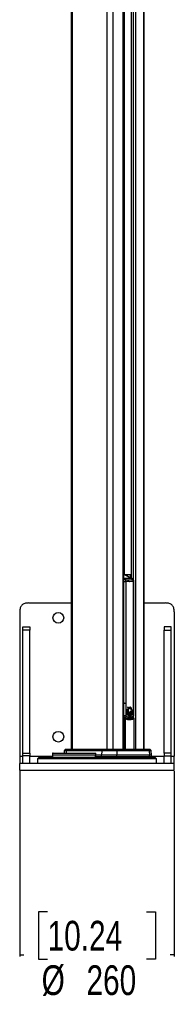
# Model space of a CAD drawing. Header units: millimetres. Extents: x 58489 to 443956, y 19852 to 392375.
# Tile 39 of 66: x 288021 to 301021, y 19852 to 102679. Entities that reach past the tile are written whole.
import ezdxf

# ---------------------------------------------------------------- set-up
doc = ezdxf.new("R2010")
doc.units = ezdxf.units.MM
doc.header["$LTSCALE"] = 50
doc.layers.add('COMPONENT_GEOMETRY', color=7, linetype='Continuous')
doc.styles.add('SLDTEXTSTYLE0', font='TXT', dxfattribs={"width": 0.75})
doc.dimstyles.new('SLDDIMSTYLE1', dxfattribs={"dimtxt": 2500, "dimasz": 165.1, "dimexe": 0, "dimexo": 0.0625, "dimgap": 625, "dimtad": 0, "dimtih": 1, "dimtoh": 1, "dimdec": 1, "dimrnd": 1e-09, "dimzin": 12, "dimdsep": 46, "dimtxsty": 'SLDTEXTSTYLE0', "dimsah": 1, "dimcen": 0.09, "dimadec": 0, "dimazin": 3, "dimtfac": 1, "dimtdec": 1, "dimtofl": 0, "dimtmove": 0, "dimatfit": 3, "dimfxl": 1, "dimfrac": 2, "dimtolj": 1, "dimtzin": 12, "dimarcsym": 0})

# ---------------------------------------------------------------- blocks, each defined once
blk = doc.blocks.new('_D_6')
at = {"layer": 'COMPONENT_GEOMETRY', "color": 7}
for p, q in [((288021, 39451), (288021, 23861)), ((301021, 39451), (301021, 23861)), ((290365, 27620), (289603, 27620)), ((289603, 27620), (289603, 23651)), ((298677, 27620), (299439, 27620)), ((299439, 27620), (299439, 23651)), ((288021, 24019), (288364, 24019)), ((289603, 23651), (290365, 23651)), ((299439, 23651), (298677, 23651)), ((301021, 24019), (300678, 24019))]:
    blk.add_line(p, q, dxfattribs=at)
for points in [[(288021, 24019), (288186, 23994), (288186, 24045)], [(301021, 24019), (300856, 24045), (300856, 23994)]]:
    blk.add_solid(points, dxfattribs=at)
at = {"layer": 'COMPONENT_GEOMETRY', "color": 7, "char_height": 2500, "attachment_point": 1, "style": 'SLDTEXTSTYLE0'}
for s, insert in [('10.24', (290365, 26874)), ('%%c', (289865, 23133)), ('260', (293635, 23133))]:
    blk.add_mtext(s, dxfattribs=dict(at, insert=insert))

msp = doc.modelspace()

# ---------------------------------------------------------------- linework, layer by layer
at = {"color": 7, "linetype": 'Continuous', "lineweight": 25}
for p, q in [((292355.38, 184989.24), (292355.38, 41289.23)), ((296765.62, 41289.23), (296765.62, 131376.57)), ((297394.3, 130990.86), (297394.3, 55709.94)), ((298500.62, 41289.23), (298500.62, 131093.49)), ((296765.62, 56014.24), (296798.74, 56014.24)), ((297428.26, 55684.95), (296791.87, 55684.95)), ((296798.74, 56014.24), (296798.74, 56014.24)), ((297394.3, 55991.6), (296801.01, 56014.16)), ((296861.27, 55983.88), (296823.64, 55999.89)), ((297428.26, 55684.95), (296834.32, 55990.18)), ((296887.52, 55970.39), (296861.27, 55983.88)), ((296909.16, 55976.74), (296875.16, 55976.74)), ((297455.21, 55678.64), (296974.37, 55925.76)), ((297369.04, 55960.13), (297334.15, 55960.13)), ((296769.33, 55416.25), (296941.98, 55416.25)), ((296769.33, 45189.46), (296769.33, 55416.25)), ((296941.98, 55416.25), (296941.98, 45189.46)), ((297586.43, 45189.46), (297586.43, 55416.25)), ((297619.11, 45189.46), (297619.11, 55416.25)), ((288770.91, 53614.23), (292355.38, 53614.23)), ((298500.62, 53614.23), (300270.91, 53614.23)), ((288020.91, 52864.23), (288020.91, 40714.23)), ((301020.91, 52864.23), (301020.91, 40714.23)), ((288270.91, 51614.24), (288870.91, 51614.24)), ((300770.91, 51614.24), (300170.91, 51614.24)), ((288870.91, 51328.55), (288270.91, 51328.55)), ((288270.91, 40965.96), (288270.91, 51328.55)), ((288870.91, 40965.96), (288870.91, 51328.55)), ((300170.91, 51328.55), (300770.91, 51328.55)), ((300170.91, 40965.96), (300170.91, 51328.55)), ((300770.91, 40965.96), (300770.91, 51328.55)), ((296769.33, 45189.46), (296941.98, 45189.46)), ((297180.45, 44767.69), (297176.92, 44767.69)), ((297183.99, 44767.69), (297180.45, 44767.69)), ((297187.03, 44767.69), (297257.28, 44796.64)), ((297206.89, 44820.41), (297210.43, 44820.41)), ((297234.37, 44795.93), (297237.91, 44795.93)), ((297246, 44750.06), (297249.5, 44750.06)), ((297256.18, 44750.24), (297251.32, 44750.24)), ((297253.76, 44796.64), (297257.28, 44796.64)), ((297283.26, 44839.77), (297279.73, 44839.77)), ((297303.08, 44841.9), (297283.26, 44839.77)), ((297286.8, 44839.77), (297283.26, 44839.77)), ((297306.61, 44841.9), (297286.8, 44839.77)), ((297360.54, 44782.04), (297357.57, 44782.04)), ((297366, 44760.7), (297368.86, 44760.7)), ((296847.22, 43931.69), (296765.62, 43937.83)), ((296874.03, 43970.48), (296862.37, 43957.98)), ((297026.91, 44416.66), (297027.22, 44477.16)), ((297148.86, 44469.87), (297026.91, 44416.66)), ((297027.47, 44416.66), (297026.91, 44416.66)), ((297027.22, 44477.16), (297137.54, 44493.72)), ((297027.77, 44477.16), (297027.22, 44477.16)), ((297029.03, 44497.01), (297039.24, 44554.59)), ((297137.54, 44493.72), (297029.03, 44497.01)), ((297029.51, 44497.01), (297029.03, 44497.01)), ((297029.03, 44391.9), (297148.86, 44469.87)), ((297041.58, 44325.17), (297029.03, 44391.9)), ((297029.51, 44391.9), (297029.03, 44391.9)), ((297030.81, 44477.15), (297031.24, 44477.15)), ((297031.24, 44477.15), (297034.77, 44477.15)), ((297039.24, 44554.59), (297126.71, 44527.57)), ((297039.4, 44554.59), (297039.24, 44554.59)), ((297162.15, 44450.92), (297041.58, 44325.17)), ((297041.67, 44325.17), (297041.58, 44325.17)), ((297126.71, 44527.57), (297044.21, 44573.1)), ((297044.21, 44573.1), (297044.21, 44573.1)), ((297048.65, 44301.54), (297162.15, 44450.92)), ((297077.68, 44234.74), (297048.65, 44301.54)), ((297090.04, 44492.2), (297093.58, 44492.2)), ((297139.48, 44155.1), (297091.66, 44211.61)), ((297093.58, 44492.2), (297097.12, 44492.2)), ((297097.12, 44492.2), (297100.65, 44492.2)), ((297124.63, 44527.57), (297126.71, 44527.57)), ((297135.25, 44493.72), (297137.54, 44493.72)), ((297146.37, 44469.87), (297148.86, 44469.87)), ((297159.45, 44450.92), (297162.15, 44450.92)), ((297222.78, 44106.29), (297159.62, 44138.56)), ((297171.95, 44433.69), (297174.83, 44433.69)), ((297190.5, 44419.18), (297193.61, 44419.18)), ((297215.87, 44106.29), (297212.34, 44106.29)), ((297214.41, 44404.02), (297217.75, 44404.02)), ((297219.41, 44106.29), (297215.87, 44106.29)), ((297246, 44415.72), (297249.54, 44415.72)), ((297246, 44404.02), (297249.5, 44404.02)), ((297322.48, 44105.05), (297249.5, 44100.26)), ((297286.8, 44411.27), (297290.31, 44411.27)), ((297319.13, 44105.05), (297322.48, 44105.05)), ((297321.92, 44447.45), (297334.15, 44442.25)), ((297328.99, 44447.45), (297332.26, 44447.45)), ((297418.82, 44166.19), (297347.64, 44114.21)), ((297393.61, 44724.86), (297396.03, 44724.86)), ((297409.78, 44166.19), (297413.32, 44166.19)), ((297416.85, 44166.19), (297418.82, 44166.19)), ((297490.01, 44288.9), (297440.19, 44191.96)), ((297482.89, 44288.9), (297486.43, 44288.9)), ((297489.96, 44288.9), (297490.01, 44288.9)), ((297498.55, 44329.1), (297495.01, 44329.1)), ((297507.13, 44487.23), (297496.45, 44514.54)), ((297515.22, 44450.92), (297501.74, 44329.1)), ((297502.08, 44329.1), (297501.74, 44329.1)), ((297510.66, 44487.23), (297507.13, 44487.23)), ((297508.96, 44450.92), (297512.5, 44450.92)), ((297514.2, 44487.23), (297513.45, 44487.23)), ((296876.87, 43881.83), (296810.69, 43881.83)), ((297147.53, 43889.24), (297183.17, 43889.24)), ((297658.15, 41289.23), (297658.15, 43881.83)), ((288270.91, 40965.96), (288870.91, 40965.96)), ((288270.91, 40751.65), (288270.91, 40965.96)), ((288870.91, 40751.65), (288270.91, 40751.65)), ((288270.91, 40114.24), (288270.91, 40751.65)), ((288870.91, 40114.24), (288870.91, 40751.65)), ((289620.91, 40614.23), (289520.91, 40514.24)), ((289620.91, 40614.23), (297985.73, 40614.23)), ((290775.34, 40940.98), (290770.91, 40814.24)), ((290770.91, 40814.24), (290777.05, 40638.36)), ((294410.1, 40814.24), (290770.91, 40814.24)), ((290825.3, 40989.24), (294366.83, 40989.24)), ((291289.6, 41003.3), (291289.6, 40989.24)), ((291291.77, 41001.74), (291291.77, 40989.24)), ((291414.47, 41001.74), (291414.47, 40989.24)), ((291513.71, 40989.24), (291513.71, 41003.3)), ((291669.36, 40989.24), (291669.36, 41003.3)), ((291727.83, 41001.74), (291727.83, 40989.24)), ((291767.66, 41165.94), (291761.49, 40989.24)), ((291857.32, 41274.59), (291782.28, 41199.55)), ((291892.68, 41289.23), (292042.5, 41289.23)), ((291939.2, 41165.94), (291934.1, 40989.24)), ((294921.51, 41165.94), (291939.2, 41165.94)), ((292013.29, 41274.59), (291951.28, 41199.55)), ((291951.28, 41199.55), (294931.98, 41199.55)), ((294985.7, 41274.59), (292013.29, 41274.59)), ((292042.5, 41289.23), (295011.02, 41289.23)), ((294912.72, 40664.24), (294405.12, 40664.24)), ((294410.1, 40814.24), (294412.09, 40940.98)), ((294912.72, 40814.24), (294410.1, 40814.24)), ((294921.51, 41165.94), (294912.72, 40814.24)), ((296195.18, 40814.24), (294912.72, 40814.24)), ((294912.72, 40664.24), (294912.72, 40814.24)), ((296195.18, 40664.24), (294912.72, 40664.24)), ((296188.23, 41165.94), (294921.51, 41165.94)), ((294931.98, 41199.55), (294985.7, 41274.59)), ((294931.98, 41199.55), (296179.95, 41199.55)), ((296137.43, 41274.59), (294985.7, 41274.59)), ((295011.02, 41289.23), (296117.4, 41289.23)), ((295220.3, 40638.36), (295390.93, 40664.24)), ((295589.11, 40639.24), (295589.11, 40664.24)), ((295654.92, 40639.24), (295654.92, 40664.24)), ((296117.4, 41289.23), (298811.52, 41289.23)), ((296179.95, 41199.55), (296137.43, 41274.59)), ((298840.65, 41274.59), (296137.43, 41274.59)), ((296179.95, 41199.55), (298902.49, 41199.55)), ((296188.23, 41165.94), (296195.18, 40814.24)), ((298914.54, 41165.94), (296188.23, 41165.94)), ((296195.18, 40664.24), (296195.18, 40814.24)), ((298924.66, 40814.24), (296195.18, 40814.24)), ((298924.66, 40664.24), (296195.18, 40664.24)), ((297655.83, 40614.23), (297655.83, 40664.24)), ((297985.73, 40614.23), (299420.91, 40614.23)), ((297998.82, 40660.98), (298002.74, 40658.25)), ((298054.61, 40620.5), (298053.53, 40621.51)), ((298068.17, 40614.62), (298171.31, 40614.62)), ((298264.77, 40638.36), (298265.67, 40664.24)), ((298811.52, 41289.23), (298963.32, 41289.23)), ((298902.49, 41199.55), (298840.65, 41274.59)), ((298914.54, 41165.94), (298924.66, 40814.24)), ((298924.66, 40664.24), (298924.66, 40814.24)), ((299100.62, 40814.24), (298924.66, 40814.24)), ((299100.62, 40664.24), (298924.66, 40664.24)), ((299073.73, 41199.55), (298998.68, 41274.59)), ((299100.62, 40814.24), (299088.34, 41165.94)), ((299100.62, 40664.24), (299100.62, 40814.24)), ((299520.91, 40514.24), (299420.91, 40614.23)), ((300770.91, 40965.96), (300170.91, 40965.96)), ((300170.91, 40751.65), (300770.91, 40751.65)), ((300170.91, 40114.24), (300170.91, 40751.65)), ((300770.91, 40114.24), (300770.91, 40751.65)), ((301020.91, 40114.24), (288020.91, 40114.24)), ((288020.91, 39514.24), (288020.91, 40114.24)), ((289520.91, 40514.24), (289520.91, 40114.24)), ((298056.44, 40514.24), (289520.91, 40514.24)), ((299520.91, 40514.24), (298056.44, 40514.24)), ((299520.91, 40114.24), (299520.91, 40514.24)), ((301020.91, 39514.24), (301020.91, 40114.24)), ((301020.91, 39514.24), (288020.91, 39514.24))]:
    msp.add_line(p, q, dxfattribs=at)
at = {"color": 8, "linetype": 'Continuous', "lineweight": 25}
for p, q in [((292424.85, 184989.24), (292424.85, 41289.23)), ((295342.28, 184989.24), (295342.28, 41289.23)), ((295855.26, 184989.24), (295855.26, 41289.23)), ((296731.03, 41289.23), (296731.03, 131455.14)), ((296812.94, 131223.96), (296812.94, 56013.71)), ((297404.95, 130990.86), (297404.95, 55704.47)), ((297599.49, 55516.99), (297599.49, 130990.86)), ((297753.83, 130990.86), (297753.83, 41289.23)), ((298430.24, 131071.4), (298430.24, 41289.23)), ((296804.01, 56003.09), (296765.62, 56009.14)), ((296834.32, 55990.18), (296765.62, 55990.18)), ((296765.62, 55698.44), (296791.87, 55684.95)), ((296799.47, 56005.05), (297351.83, 55985.12)), ((297394.3, 55991.59), (296800.52, 56014.17)), ((296801.01, 56014.16), (296800.52, 56014.17)), ((297334.15, 55960.13), (296939.35, 55974.38)), ((297334.15, 55740.86), (297334.15, 55960.13)), ((297351.83, 55985.12), (297394.3, 55985.12)), ((297369.04, 55960.13), (297369.04, 55722.93)), ((297394.3, 55960.13), (297369.04, 55960.13)), ((296769.33, 55416.25), (296765.62, 55442.23)), ((297586.43, 55416.25), (297619.11, 55416.25)), ((296765.62, 45245.21), (296769.33, 45189.46)), ((297619.11, 45189.46), (297586.43, 45189.46)), ((297544.81, 43903.58), (297595.81, 43928.16)), ((297599.49, 43932.77), (297599.49, 44094.84)), ((296810.69, 41289.23), (296810.69, 43881.83)), ((296876.87, 43881.83), (296876.87, 41289.23)), ((297645.37, 41289.23), (297645.37, 43881.83)), ((297645.37, 43881.83), (297658.15, 43881.83)), ((288020.91, 40714.23), (288270.91, 40714.23)), ((288870.91, 40714.23), (290774.4, 40714.23)), ((294412.09, 40940.98), (290775.34, 40940.98)), ((290777.05, 40638.36), (295220.3, 40638.36)), ((291939.2, 41165.94), (291767.66, 41165.94)), ((291782.28, 41199.55), (291951.28, 41199.55)), ((292013.29, 41274.59), (291857.32, 41274.59)), ((295381.7, 40639.24), (295589.11, 40639.24)), ((295589.11, 40639.24), (295654.92, 40639.24)), ((296088.92, 40614.23), (296088.92, 40664.24)), ((296230.34, 40664.24), (296230.34, 40614.23)), ((296404.26, 40614.23), (296404.26, 40664.24)), ((296470.22, 40664.24), (296470.22, 40614.23)), ((296815.43, 40614.23), (296815.43, 40664.24)), ((296879.43, 40664.24), (296879.43, 40614.23)), ((297643.04, 40614.23), (297643.04, 40664.24)), ((297655.83, 40639.24), (298030.36, 40639.24)), ((298198.86, 40638.36), (298264.77, 40638.36)), ((298998.68, 41274.59), (298840.65, 41274.59)), ((298902.49, 41199.55), (299073.73, 41199.55)), ((299088.34, 41165.94), (298914.54, 41165.94)), ((299100.62, 40714.23), (300170.91, 40714.23)), ((300770.91, 40714.23), (301020.91, 40714.23))]:
    msp.add_line(p, q, dxfattribs=at)
at = {"color": 8, "linetype": 'Continuous', "lineweight": 25, "flags": 128}
for points in [[(296765.62, 55680.15), (296774.04, 55682.69), (296791.87, 55684.95)], [(297428.26, 55684.95), (297444.92, 55682.69), (297455.27, 55678.61)], [(296765.62, 44153.9), (296774.08, 44153.87), (296795.06, 44153.94), (296819.85, 44154.2), (296847.15, 44154.61), (296875.55, 44155.18), (296903.58, 44155.87), (296929.79, 44156.63), (296952.82, 44157.44)], [(296847.22, 43931.69), (296842.12, 43931.47), (296834.22, 43928.72), (296826.88, 43923.19), (296820.51, 43915.21), (296815.52, 43905.25), (296812.17, 43893.9), (296810.69, 43881.83)], [(296842.32, 43962.27), (296850.33, 43959.33), (296862.37, 43957.98)], [(296876.87, 43881.83), (296878.96, 43890.84), (296879.69, 43899.5), (296879.04, 43907.49), (296877.03, 43914.5), (296873.75, 43920.27), (296869.31, 43924.56), (296867.42, 43925.74)], [(296929.38, 43893.12), (296966.02, 43904.21), (296980.67, 43909.23)], [(297612.43, 43931.65), (297604.8, 43931.28), (297595.81, 43928.16)]]:
    msp.add_lwpolyline(points, dxfattribs=at)
at = {"color": 7, "linetype": 'Continuous', "lineweight": 25, "flags": 128}
for points in [[(288270.91, 51328.55), (288270.91, 51389.9), (288270.91, 51445.78), (288270.91, 51495.08), (288270.91, 51536.82), (288270.91, 51570.18), (288270.91, 51594.49), (288270.91, 51609.28), (288270.91, 51614.24)], [(288870.91, 51614.24), (288870.91, 51609.28), (288870.91, 51594.49), (288870.91, 51570.18), (288870.91, 51536.82), (288870.91, 51495.08), (288870.91, 51445.78), (288870.91, 51389.9), (288870.91, 51328.55)], [(300170.91, 51614.24), (300170.91, 51609.28), (300170.91, 51594.49), (300170.91, 51570.18), (300170.91, 51536.82), (300170.91, 51495.08), (300170.91, 51445.78), (300170.91, 51389.9), (300170.91, 51328.55)], [(300770.91, 51328.55), (300770.91, 51389.9), (300770.91, 51445.78), (300770.91, 51495.08), (300770.91, 51536.82), (300770.91, 51570.18), (300770.91, 51594.49), (300770.91, 51609.28), (300770.91, 51614.24)], [(297172.25, 44452.24), (297158.48, 44470.52), (297137.47, 44516.65), (297128.15, 44569.91), (297131.53, 44624.57), (297147.23, 44674.74), (297173.58, 44715.02), (297207.73, 44741.06), (297246, 44750.06)], [(297034.6, 44325.17), (297050.45, 44338.64), (297066.01, 44352.77), (297081.26, 44367.57), (297096.18, 44383.01), (297110.77, 44399.08), (297125.01, 44415.77), (297138.88, 44433.05), (297152.38, 44450.92)], [(297037.14, 44573.1), (297046.94, 44566.55), (297049.05, 44565.18)], [(297038.14, 44325.17), (297053.99, 44338.64), (297069.54, 44352.77), (297084.79, 44367.57), (297099.72, 44383.01), (297114.3, 44399.08), (297128.54, 44415.77), (297142.42, 44433.05), (297155.92, 44450.92)], [(297040.68, 44573.1), (297050.47, 44566.55), (297060.35, 44560.23), (297070.3, 44554.17), (297080.32, 44548.35), (297090.42, 44542.78), (297100.58, 44537.45), (297110.8, 44532.38), (297121.09, 44527.57)], [(297040.68, 44573.1), (297050.47, 44566.55), (297060.35, 44560.23), (297070.3, 44554.17), (297080.32, 44548.35), (297090.42, 44542.78), (297100.58, 44537.45), (297110.8, 44532.38), (297121.09, 44527.57)], [(297122.08, 44401.05), (297114.38, 44389.68), (297100.71, 44370.6), (297086.56, 44352.21), (297071.95, 44334.57), (297056.91, 44317.67), (297041.45, 44301.54)], [(297041.67, 44325.17), (297057.52, 44338.64), (297073.08, 44352.77), (297088.33, 44367.57), (297103.25, 44383.01), (297117.84, 44399.08), (297132.08, 44415.77), (297145.95, 44433.05), (297159.45, 44450.92)], [(297044.21, 44573.1), (297054.01, 44566.55), (297063.88, 44560.23), (297073.83, 44554.17), (297083.86, 44548.35), (297093.95, 44542.78), (297104.11, 44537.45), (297114.34, 44532.38), (297124.63, 44527.57)], [(297144.75, 44431.51), (297143.77, 44429.87), (297131.1, 44409.45), (297117.92, 44389.68), (297104.24, 44370.6), (297090.09, 44352.21), (297075.49, 44334.57), (297060.44, 44317.67), (297044.98, 44301.54)], [(297144.75, 44431.51), (297143.77, 44429.87), (297131.1, 44409.45), (297117.92, 44389.68), (297104.24, 44370.6), (297090.09, 44352.21), (297075.49, 44334.57), (297060.44, 44317.67), (297044.98, 44301.54)], [(297159.45, 44450.92), (297147.31, 44429.87), (297134.63, 44409.45), (297121.45, 44389.68), (297107.78, 44370.6), (297093.63, 44352.21), (297079.02, 44334.57), (297063.98, 44317.67), (297048.52, 44301.54)], [(297069.66, 44234.74), (297084.2, 44256.83), (297098.05, 44279.8), (297111.16, 44303.62), (297123.51, 44328.24), (297135.08, 44353.6), (297145.84, 44379.67), (297155.79, 44406.38), (297164.88, 44433.69)], [(297073.19, 44234.74), (297087.74, 44256.83), (297101.58, 44279.8), (297114.69, 44303.62), (297127.04, 44328.24), (297138.61, 44353.6), (297149.38, 44379.67), (297159.32, 44406.38), (297168.42, 44433.69)], [(297076.73, 44234.74), (297091.28, 44256.83), (297105.12, 44279.8), (297118.23, 44303.62), (297130.58, 44328.24), (297142.15, 44353.6), (297152.92, 44379.67), (297162.86, 44406.38), (297171.95, 44433.69)], [(297158.8, 44395.13), (297153.02, 44374.73), (297144.03, 44345.99), (297134.2, 44317.8), (297123.54, 44290.23), (297112.08, 44263.3), (297099.83, 44237.08), (297086.82, 44211.61)], [(297158.8, 44395.13), (297153.02, 44374.73), (297144.03, 44345.99), (297134.2, 44317.8), (297123.54, 44290.23), (297112.08, 44263.3), (297099.83, 44237.08), (297086.82, 44211.61)], [(297124.89, 44302.53), (297120.01, 44290.23), (297108.55, 44263.3), (297096.3, 44237.08), (297089.89, 44224.27)], [(297171.95, 44433.69), (297164.69, 44403.98), (297156.56, 44374.73), (297147.57, 44345.99), (297137.74, 44317.8), (297127.08, 44290.23), (297115.62, 44263.3), (297103.37, 44237.08), (297090.35, 44211.61)], [(297130.08, 44155.1), (297139.49, 44186.87), (297148.13, 44219.06), (297156, 44251.64), (297163.08, 44284.59), (297169.37, 44317.85), (297174.86, 44351.4), (297179.55, 44385.19), (297183.43, 44419.18)], [(297133.62, 44155.1), (297143.02, 44186.87), (297151.66, 44219.06), (297159.53, 44251.64), (297166.62, 44284.59), (297172.91, 44317.85), (297178.4, 44351.4), (297183.09, 44385.19), (297186.96, 44419.18)], [(297137.15, 44155.1), (297146.56, 44186.87), (297155.2, 44219.06), (297163.07, 44251.64), (297170.15, 44284.59), (297176.44, 44317.85), (297181.94, 44351.4), (297186.62, 44385.19), (297190.5, 44419.18)], [(297187.04, 44388.54), (297186.97, 44383.39), (297185.76, 44347.64), (297183.35, 44312.01), (297179.73, 44276.59), (297174.91, 44241.45), (297168.91, 44206.68), (297161.74, 44172.36), (297153.42, 44138.56)], [(297187.04, 44388.54), (297186.97, 44383.39), (297185.76, 44347.64), (297183.35, 44312.01), (297179.73, 44276.59), (297174.91, 44241.45), (297168.91, 44206.68), (297161.74, 44172.36), (297153.42, 44138.56)], [(297190.5, 44419.18), (297190.5, 44383.39), (297189.3, 44347.64), (297186.88, 44312.01), (297183.26, 44276.59), (297178.45, 44241.45), (297172.45, 44206.68), (297165.28, 44172.36), (297156.96, 44138.56)], [(297212.34, 44106.29), (297216.38, 44143.33), (297219.1, 44180.61), (297220.48, 44218.04), (297220.52, 44255.52), (297219.23, 44292.95), (297216.59, 44330.24), (297212.63, 44367.3), (297207.34, 44404.02)], [(297215.87, 44106.29), (297219.92, 44143.33), (297222.64, 44180.61), (297224.02, 44218.04), (297224.06, 44255.52), (297222.76, 44292.95), (297220.13, 44330.24), (297216.16, 44367.3), (297210.88, 44404.02)], [(297214.41, 44404.02), (297223.27, 44367.45), (297230.75, 44330.27), (297236.85, 44292.59), (297241.54, 44254.5), (297244.8, 44216.12), (297246.64, 44177.55), (297247.04, 44138.89), (297246, 44100.26)], [(297219.41, 44106.29), (297223.46, 44143.33), (297226.17, 44180.61), (297227.55, 44218.04), (297227.59, 44255.52), (297226.3, 44292.95), (297223.66, 44330.24), (297219.7, 44367.3), (297214.41, 44404.02)], [(297219.6, 44368.03), (297219.73, 44367.45), (297227.22, 44330.27), (297233.31, 44292.59), (297238, 44254.5), (297241.27, 44216.12), (297243.1, 44177.55), (297243.5, 44138.89), (297242.47, 44100.26)], [(297219.6, 44368.03), (297219.73, 44367.45), (297227.22, 44330.27), (297233.31, 44292.59), (297238, 44254.5), (297241.27, 44216.12), (297243.1, 44177.55), (297243.5, 44138.89), (297242.47, 44100.26)], [(297312.06, 44105.05), (297307.91, 44144.45), (297302.3, 44183.49), (297295.23, 44222.06), (297286.73, 44260.04), (297276.82, 44297.32), (297265.53, 44333.82), (297252.89, 44369.42), (297238.93, 44404.02)], [(297315.6, 44105.05), (297311.45, 44144.45), (297305.83, 44183.49), (297298.77, 44222.06), (297290.26, 44260.04), (297280.35, 44297.32), (297269.06, 44333.82), (297256.42, 44369.42), (297242.47, 44404.02)], [(297246, 44404.02), (297263.08, 44371.51), (297278.89, 44337.72), (297293.37, 44302.77), (297306.48, 44266.75), (297318.18, 44229.77), (297328.44, 44191.95), (297337.23, 44153.39), (297344.52, 44114.21)], [(297319.13, 44105.05), (297314.99, 44144.45), (297309.37, 44183.49), (297302.3, 44222.06), (297293.8, 44260.04), (297283.89, 44297.32), (297272.6, 44333.82), (297259.96, 44369.42), (297246, 44404.02)], [(297257.88, 44374.85), (297259.55, 44371.51), (297275.35, 44337.72), (297289.83, 44302.77), (297302.94, 44266.75), (297314.64, 44229.77), (297324.9, 44191.95), (297333.69, 44153.39), (297340.98, 44114.21)], [(297257.88, 44374.85), (297259.55, 44371.51), (297275.35, 44337.72), (297289.83, 44302.77), (297302.94, 44266.75), (297314.64, 44229.77), (297324.9, 44191.95), (297333.69, 44153.39), (297340.98, 44114.21)], [(297409.78, 44166.19), (297397.67, 44200.76), (297384.29, 44234.38), (297369.68, 44266.96), (297353.88, 44298.42), (297336.94, 44328.65), (297318.9, 44357.59), (297299.81, 44385.15), (297279.73, 44411.27)], [(297413.32, 44166.19), (297401.2, 44200.76), (297387.82, 44234.38), (297373.21, 44266.96), (297357.42, 44298.42), (297340.47, 44328.65), (297322.43, 44357.59), (297303.35, 44385.15), (297283.26, 44411.27)], [(297286.8, 44411.27), (297309.43, 44389.5), (297331.15, 44365.96), (297351.89, 44340.71), (297371.58, 44313.85), (297390.17, 44285.44), (297407.59, 44255.6), (297423.79, 44224.4), (297438.71, 44191.96)], [(297416.85, 44166.19), (297404.74, 44200.76), (297391.36, 44234.38), (297376.75, 44266.96), (297360.95, 44298.42), (297344.01, 44328.65), (297325.97, 44357.59), (297306.88, 44385.15), (297286.8, 44411.27)], [(297296.93, 44398.44), (297305.89, 44389.5), (297327.61, 44365.96), (297348.35, 44340.71), (297368.05, 44313.85), (297386.64, 44285.44), (297404.06, 44255.6), (297420.26, 44224.4), (297435.18, 44191.96)], [(297296.93, 44398.44), (297305.89, 44389.5), (297327.61, 44365.96), (297348.35, 44340.71), (297368.05, 44313.85), (297386.64, 44285.44), (297404.06, 44255.6), (297420.26, 44224.4), (297435.18, 44191.96)], [(297482.89, 44288.9), (297464.91, 44312.7), (297446.25, 44335.44), (297426.95, 44357.07), (297407.03, 44377.56), (297386.53, 44396.88), (297365.49, 44414.98), (297343.94, 44431.85), (297321.92, 44447.45)], [(297325.45, 44447.45), (297348.51, 44437.31), (297371.24, 44425.79), (297393.61, 44412.92), (297415.57, 44398.71), (297437.08, 44383.2), (297458.1, 44366.4), (297478.61, 44348.36), (297498.55, 44329.1)], [(297486.43, 44288.9), (297468.44, 44312.7), (297449.79, 44335.44), (297430.48, 44357.07), (297410.56, 44377.56), (297390.07, 44396.88), (297369.03, 44414.98), (297347.47, 44431.85), (297325.45, 44447.45)], [(297325.45, 44447.45), (297348.51, 44437.31), (297371.24, 44425.79), (297393.61, 44412.92), (297415.57, 44398.71), (297437.08, 44383.2), (297458.1, 44366.4), (297478.61, 44348.36), (297498.55, 44329.1)], [(297328.99, 44447.45), (297352.05, 44437.31), (297374.78, 44425.79), (297397.14, 44412.92), (297419.1, 44398.71), (297440.61, 44383.2), (297461.64, 44366.4), (297482.14, 44348.36), (297502.08, 44329.1)], [(297489.96, 44288.9), (297471.98, 44312.7), (297453.32, 44335.44), (297434.02, 44357.07), (297414.1, 44377.56), (297393.6, 44396.88), (297372.56, 44414.98), (297351.01, 44431.85), (297328.99, 44447.45)], [(297353.26, 44718.47), (297374.83, 44692.89), (297395.77, 44666.3), (297416.08, 44638.72), (297435.71, 44610.19), (297454.65, 44580.74), (297472.88, 44550.41), (297490.38, 44519.23), (297507.13, 44487.23)], [(297356.8, 44718.47), (297378.36, 44692.89), (297399.31, 44666.3), (297419.61, 44638.72), (297439.24, 44610.19), (297458.19, 44580.74), (297476.42, 44550.41), (297493.92, 44519.23), (297510.66, 44487.23)], [(297356.8, 44718.47), (297378.36, 44692.89), (297399.31, 44666.3), (297419.61, 44638.72), (297439.24, 44610.19), (297458.19, 44580.74), (297476.42, 44550.41), (297493.92, 44519.23), (297510.66, 44487.23)], [(297360.33, 44718.47), (297381.9, 44692.89), (297402.85, 44666.3), (297423.15, 44638.72), (297442.78, 44610.19), (297461.72, 44580.74), (297479.95, 44550.41), (297497.45, 44519.23), (297514.2, 44487.23)], [(297460.81, 44594.64), (297452.35, 44611.64), (297436.89, 44641.08), (297420.75, 44669.78), (297403.96, 44697.72), (297386.53, 44724.86)], [(297510.66, 44487.23), (297498.06, 44519.27), (297484.72, 44550.7), (297470.65, 44581.51), (297455.88, 44611.64), (297440.42, 44641.08), (297424.29, 44669.78), (297407.5, 44697.72), (297390.07, 44724.86)], [(297514.2, 44487.23), (297501.59, 44519.27), (297488.25, 44550.7), (297474.19, 44581.51), (297459.42, 44611.64), (297443.96, 44641.08), (297427.83, 44669.78), (297411.03, 44697.72), (297393.61, 44724.86)], [(297032.25, 43896.41), (296987.27, 43879.88), (296973.6, 43875.49)], [(288020.91, 40714.23), (288020.91, 40610.04), (288020.91, 40509.03), (288020.91, 40414.24), (288020.91, 40328.56), (288020.91, 40254.61), (288020.91, 40194.62), (288020.91, 40150.42), (288020.91, 40123.35), (288020.91, 40114.24)], [(288870.91, 40965.96), (288870.91, 40940.63), (288870.91, 40914.72), (288870.91, 40888.31), (288870.91, 40861.49), (288870.91, 40834.32), (288870.91, 40806.91), (288870.91, 40779.32), (288870.91, 40751.65)], [(294405.12, 40664.24), (294407.61, 40739.42), (294410.1, 40814.24)], [(295580.56, 40614.23), (295582.23, 40614.72), (295583.83, 40616.14), (295585.31, 40618.45), (295586.6, 40621.56), (295587.67, 40625.34), (295588.46, 40629.67), (295588.94, 40634.36), (295589.11, 40639.24)], [(300170.91, 40965.96), (300170.91, 40940.63), (300170.91, 40914.72), (300170.91, 40888.31), (300170.91, 40861.49), (300170.91, 40834.32), (300170.91, 40806.91), (300170.91, 40779.32), (300170.91, 40751.65)], [(300770.91, 40751.65), (300770.91, 40779.32), (300770.91, 40806.91), (300770.91, 40834.32), (300770.91, 40861.49), (300770.91, 40888.31), (300770.91, 40914.72), (300770.91, 40940.63), (300770.91, 40965.96)], [(301020.91, 40114.24), (301020.91, 40123.35), (301020.91, 40150.42), (301020.91, 40194.62), (301020.91, 40254.61), (301020.91, 40328.56), (301020.91, 40414.24), (301020.91, 40509.03), (301020.91, 40610.04), (301020.91, 40714.23)]]:
    msp.add_lwpolyline(points, dxfattribs=at)
at = {"color": 7, "linetype": 'Continuous', "lineweight": 25}
for centre in [(291270.91, 52364.24), (291270.91, 42364.24)]:
    msp.add_circle(centre, 450, dxfattribs=at)
at = {"color": 8, "linetype": 'Continuous', "lineweight": 25}
for centre, radius, start, end in [((296909.92, 55399.51), 196.93, 95.068982, 137.1147834), ((296804.21, 55942.62), 60.47, 71.2038814, 90.1813231), ((296834.89, 55931.88), 58.3, 63.0987054, 90.5591661), ((297533.75, 55551.13), 44.81, 39.1427602, 96.2016964), ((297453.79, 44052.39), 93.98, 308.2865475, 21.5082395), ((297580.65, 43988.85), 168.64, 80.2168359, 91.3999499), ((295188.85, 40627.69), 33.21, 336.6288918, 18.7510817), ((298070.46, 40638.47), 23.97, 228.5877409, 264.5136372)]:
    msp.add_arc(centre, radius, start, end, dxfattribs=at)
at = {"color": 7, "linetype": 'Continuous', "lineweight": 25}
for centre, radius, start, end in [((296654.37, 55428.54), 290.94, 35.061431, 61.7977191), ((296731.08, 55789.84), 225.38, 62.7358444, 71.1180278), ((296897.28, 55733.52), 243.51, 30.67014, 87.204146), ((297356.7, 55962.93), 22.72, 102.390751, 187.0821807), ((297346.67, 55963.15), 22.57, 352.3179714, 76.8008974), ((297290.77, 55428.54), 290.94, 35.061431, 61.7977191), ((297372.45, 44487.85), 342.55, 132.4358287, 165.5882831), ((297348.68, 44501.9), 312.68, 121.782796, 166.8374074), ((297235.55, 44999.32), 203.44, 223.1975412, 268.6721162), ((297213.63, 45021.42), 202.8, 232.7160739, 249.3061352), ((297250.12, 45015.76), 222.78, 224.3373495, 249.6985721), ((297250.34, 45016.06), 223.15, 224.3533394, 249.5166103), ((297241.25, 44997.32), 201.07, 223.0515799, 273.5671851), ((297206.36, 44999.87), 179.16, 231.2910951, 296.6778533), ((297353.27, 44449.69), 361.93, 106.5427397, 118.5216882), ((297356.81, 44449.69), 361.93, 106.5427397, 118.5216882), ((296843.49, 43881.83), 50, 61.4072458, 85.7244917), ((296844.21, 44117.65), 150.17, 281.4549817, 348.1628272), ((296913.34, 44815.3), 412.77, 285.0322455, 303.190234), ((297023.7, 44814.77), 337.62, 269.4905837, 288.0258092), ((297089.8, 44965.69), 473.49, 261.8210169, 270.0290018), ((296854.25, 44769.5), 413.37, 294.0095123, 310.7527512), ((297511.95, 44444.45), 488.81, 176.162911, 183.259561), ((296916.87, 44815.3), 412.77, 285.0322455, 303.190234), ((297027.24, 44814.77), 337.62, 269.4905837, 288.0258092), ((297491.95, 44446.65), 468.69, 166.684741, 173.8311389), ((297093.58, 44968.82), 476.63, 261.8462628, 274.5891223), ((297093.34, 44965.69), 473.49, 261.8210169, 270.0290018), ((296854.02, 44775.72), 420.58, 294.1333966, 311.9117707), ((297489.65, 44441.9), 466.36, 186.1552813, 194.4955912), ((297515.49, 44444.45), 488.81, 176.162911, 183.259561), ((296920.41, 44815.3), 412.77, 285.0322455, 303.190234), ((297030.77, 44814.77), 337.62, 269.4905837, 288.0258092), ((297495.49, 44446.65), 468.69, 166.684741, 173.8311389), ((297097.11, 44968.82), 476.63, 261.8462628, 274.5891223), ((296856.21, 44778.16), 423.36, 294.1644206, 313.2649687), ((297493.18, 44441.9), 466.36, 186.1552813, 194.4955912), ((297190.76, 44906.32), 385.77, 245.7518208, 259.0610283), ((297194.29, 44906.32), 385.77, 245.7518208, 259.0610283), ((297197.83, 44906.32), 385.77, 245.7518208, 259.0610283), ((297421.99, 44421.4), 395.6, 197.6370309, 208.1537635), ((297425.53, 44421.4), 395.6, 197.6370309, 208.1537635), ((297334.36, 44368.98), 293.33, 212.4467334, 226.815063), ((297337.89, 44368.98), 293.33, 212.4467334, 226.815063), ((297280.93, 44301.96), 205.11, 232.8122747, 252.5463312), ((297271.4, 44273.01), 174.61, 261.6346469, 285.8636125), ((297206.44, 44550.69), 144.9, 302.8588841, 345.2397071), ((297249.33, 44323), 229.46, 294.5096731, 316.8934973), ((297282.28, 44106.44), 412.37, 56.6529719, 81.0318767), ((297285.81, 44106.44), 412.37, 56.6529719, 81.0318767), ((297289.35, 44106.44), 412.37, 56.6529719, 81.0318767), ((297143.8, 44408.02), 362.74, 323.4421808, 340.8279201), ((297147.34, 44408.02), 362.74, 323.4421808, 340.8279201), ((297034.73, 44443.93), 477.82, 346.0944056, 0.8380254), ((297038.26, 44443.93), 477.82, 346.0944056, 0.8380254), ((297587.17, 43869.25), 59.54, 12.2007947, 81.6589557), ((297608.15, 43881.83), 50, 0, 85.0845358), ((290825.3, 40939.24), 50, 90, 178), ((290802.04, 40639.24), 25, 182, 270), ((291817.63, 41164.19), 50, 135, 178), ((291892.68, 41239.24), 50, 90, 135), ((291994.63, 41164.99), 55.44, 141.4472737, 179.0269903), ((292043.32, 41251.14), 38.1, 91.2258756, 142.0211792), ((294982.36, 41165.43), 60.84, 145.8944881, 179.5237115), ((295012.47, 41257.52), 31.75, 92.6319469, 147.4735158), ((295184.84, 40632.71), 35.91, 329.0424011, 9.0605876), ((295215.63, 40639.24), 25, 270, 278.5238312), ((295629.92, 40639.24), 25, 270, 0), ((296114.82, 41264.69), 24.68, 23.6494142, 84.0064806), ((296115.8, 41165.92), 72.42, 0.0118891, 27.6646784), ((298071.16, 40639.24), 25, 228.5513387, 270), ((298071.16, 40626.17), 11.93, 255.4732164, 269.9661348), ((298173.5, 40639.93), 25.4, 265.0510557, 356.4716839), ((298174.32, 40626.3), 12.07, 255.5547348, 269.9667507), ((298174.1, 40639), 24.77, 270.5008017, 358.5173612), ((298239.78, 40639.24), 25, 270, 358), ((298810.69, 41251.29), 37.96, 37.8744216, 88.7509615), ((298859.01, 41165), 55.53, 0.9613612, 38.4633267), ((298963.32, 41239.24), 50, 45, 90), ((299038.37, 41164.19), 50, 2, 45)]:
    msp.add_arc(centre, radius, start, end, dxfattribs=at)
for centre, major_axis, ratio, start_param, end_param in [((296746.11, 56014.22), (75, -1.39), 0.01850989, 0.75956108, 0.79345607), ((297063.75, 45066.32), (-165.11, 1171.39), 0.70008371, 3.02422699, 3.04323596)]:
    msp.add_ellipse(centre, major_axis=major_axis, ratio=ratio, start_param=start_param, end_param=end_param, dxfattribs=at)
at = {"color": 8, "linetype": 'Continuous', "lineweight": 25}
for centre, major_axis, ratio, start_param, end_param in [((297063.75, 45066.32), (-165.11, 1171.39), 0.70008371, 2.69979463, 3.02422699), ((310404.5, 45217.38), (20679.38, 0), 0.08570284, 3.99218176, 3.99507745)]:
    msp.add_ellipse(centre, major_axis=major_axis, ratio=ratio, start_param=start_param, end_param=end_param, dxfattribs=at)
at = {"color": 7, "linetype": 'Continuous', "lineweight": 25}
for points, knots in [([(296823.14, 55998.78), (296807.89, 56004.34), (296789.3, 56011.13), (296769.23, 56011.52), (296765.62, 56011.59)], [0, 0, 0, 0, 0.81998947, 1, 1, 1, 1]), ([(296801.01, 56014.16), (296800.86, 56014.17), (296800.26, 56014.19), (296799.64, 56014.21), (296799.18, 56014.23)], [0, 0, 0, 0, 0.25005587, 1, 1, 1, 1]), ([(296974.15, 55925.31), (296963.68, 55930.68), (296945.19, 55940.15), (296919.94, 55950.49), (296898.99, 55962.44), (296892.29, 55966.9), (296887.41, 55970.15)], [0, 0, 0, 0, 0.25796443, 0.45572388, 0.60353545, 1, 1, 1, 1]), ([(296892.52, 55595.68), (296895.06, 55591.86), (296910.83, 55568.11), (296935.98, 55510.71), (296939.88, 55449.4), (296941.98, 55416.25)], [0, 0, 0, 0, 0.08096432, 0.50294856, 1, 1, 1, 1]), ([(296892.52, 55595.68), (296953.4, 55587.19), (297075.64, 55570.15), (297260.18, 55562.32), (297411.1, 55574.42), (297500.01, 55590.46), (297528.91, 55595.68)], [0, 0, 0, 0, 0.26125143, 0.52451775, 0.84543978, 1, 1, 1, 1]), ([(297568.39, 55579.57), (297559.19, 55591.29), (297534.52, 55622.72), (297495.77, 55655.9), (297464.93, 55673.19), (297455.21, 55678.64)], [0, 0, 0, 0, 0.28924964, 0.775966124, 1, 1, 1, 1]), ([(297586.43, 55416.25), (297583.18, 55449.4), (297577.15, 55510.71), (297548.98, 55568.11), (297531.7, 55591.86), (297528.91, 55595.68)], [0, 0, 0, 0, 0.49705144, 0.91903568, 1, 1, 1, 1]), ([(297618.51, 55416.23), (297618.67, 55420.85), (297619.52, 55446.73), (297610.39, 55494.33), (297592.6, 55545.29), (297573.32, 55570.37), (297567.14, 55578.42)], [0, 0, 0, 0, 0.07872149, 0.44103864, 0.82078296, 1, 1, 1, 1]), ([(297586.43, 55416.25), (297555.71, 55414.4), (297455.56, 55408.35), (297244.38, 55401.92), (297055.77, 55410.86), (296941.98, 55416.25)], [0, 0, 0, 0, 0.149319, 0.48681311, 1, 1, 1, 1]), ([(288770.91, 53614.23), (288712.12, 53612.29), (288601.14, 53608.62), (288445.97, 53573.51), (288313.38, 53514.97), (288204.35, 53430.8), (288120.18, 53321.77), (288061.64, 53189.18), (288026.53, 53034), (288022.86, 52923.03), (288020.91, 52864.23)], [0, 0, 0, 0, 0.14494193, 0.27357338, 0.39007015, 0.49999995, 0.60992973, 0.72642747, 0.85505927, 1, 1, 1, 1]), ([(301020.91, 52864.23), (301018.96, 52923.03), (301015.29, 53034), (300980.18, 53189.18), (300921.64, 53321.77), (300837.47, 53430.8), (300728.44, 53514.97), (300595.85, 53573.51), (300440.67, 53608.62), (300329.7, 53612.29), (300270.91, 53614.23)], [0, 0, 0, 0, 0.14494076, 0.27357258, 0.39007052, 0.50000005, 0.60993021, 0.7264266, 0.85505849, 1, 1, 1, 1]), ([(296941.98, 45189.46), (296942.22, 45062.08), (296942.88, 44718.03), (296948.98, 44374.06), (296952.82, 44157.44)], [0, 0, 0, 0, 0.37021698, 1, 1, 1, 1]), ([(297044.21, 44573.1), (297057.35, 44607.72), (297083.62, 44676.96), (297138.93, 44738.32), (297175.69, 44760.77), (297187.03, 44767.69)], [0, 0, 0, 0, 0.40881878, 0.8176277, 1, 1, 1, 1]), ([(297095.72, 44860.06), (297121.3, 44845.54), (297172.47, 44816.52), (297241.23, 44818.93), (297278.61, 44834.81), (297290.31, 44839.77)], [0, 0, 0, 0, 0.40731148, 0.81462962, 1, 1, 1, 1]), ([(297257.28, 44796.64), (297228.67, 44797.6), (297171.39, 44799.52), (297120.96, 44839.86), (297095.72, 44860.06)], [0, 0, 0, 0, 0.49946655, 1, 1, 1, 1]), ([(297249.5, 44750.06), (297236.15, 44748.21), (297209.44, 44744.51), (297173.64, 44715.7), (297146.31, 44673.27), (297130.63, 44620.28), (297128.46, 44563.17), (297140.04, 44508.27), (297164.01, 44461.79), (297197.57, 44428.94), (297236.8, 44413.47), (297277.3, 44417.06), (297314.25, 44439.45), (297341.55, 44473.89), (297352.23, 44502.09), (297356.65, 44513.77)], [0, 0, 0, 0, 0.07869626, 0.15739147, 0.23609086, 0.31480074, 0.39349838, 0.47217924, 0.55086603, 0.62957277, 0.70827875, 0.78697506, 0.86566359, 0.94435662, 1, 1, 1, 1]), ([(297242.47, 44750.06), (297256.99, 44748.89), (297283.81, 44746.72), (297314.28, 44726.27), (297336.63, 44725.04), (297349.24, 44724.08), (297354.78, 44719.97), (297356.8, 44718.47)], [0, 0, 0, 0, 0.36993209, 0.68297862, 0.8410309, 0.94225394, 1, 1, 1, 1]), ([(297242.47, 44750.06), (297263.96, 44745.11), (297294.89, 44737.99), (297328.92, 44724.47), (297346.33, 44725.05), (297353.32, 44720.66), (297356.8, 44718.47)], [0, 0, 0, 0, 0.55988738, 0.80579615, 0.90356058, 1, 1, 1, 1]), ([(297246, 44750.06), (297267.49, 44745.11), (297298.42, 44737.99), (297332.46, 44724.47), (297349.87, 44725.05), (297356.86, 44720.66), (297360.33, 44718.47)], [0, 0, 0, 0, 0.55988738, 0.80579615, 0.90356058, 1, 1, 1, 1]), ([(297363.26, 44718.47), (297360.57, 44720.31), (297352.54, 44725.8), (297333.39, 44723.79), (297308.88, 44735.07), (297280.26, 44748.53), (297259.85, 44749.54), (297249.5, 44750.06)], [0, 0, 0, 0, 0.07667862, 0.22832831, 0.48071901, 0.73671721, 1, 1, 1, 1]), ([(297302.93, 44842.89), (297298.79, 44843.29), (297292.06, 44843.93), (297285.7, 44840.93), (297283.26, 44839.77)], [0, 0, 0, 0, 0.61644999, 1, 1, 1, 1]), ([(297290.31, 44839.77), (297300.99, 44842.56), (297320.81, 44847.73), (297350.35, 44839.22), (297373.89, 44817.64), (297390.48, 44786.71), (297398.44, 44754.02), (297396.71, 44733.15), (297396.03, 44724.86)], [0, 0, 0, 0, 0.2033049, 0.37723167, 0.55737809, 0.72291111, 0.89006627, 1, 1, 1, 1]), ([(297299.03, 44734.88), (297304.94, 44731.82), (297316.7, 44725.74), (297333.1, 44725.07), (297345.71, 44724.08), (297351.25, 44719.97), (297353.26, 44718.47)], [0, 0, 0, 0, 0.3355035, 0.6667909, 0.87896067, 1, 1, 1, 1]), ([(297386.53, 44724.86), (297387.25, 44734.35), (297388.68, 44753.27), (297380.21, 44789.87), (297358.52, 44826.68), (297328.08, 44846.53), (297310.3, 44843.37), (297305.71, 44842.56)], [0, 0, 0, 0, 0.15048616, 0.30033295, 0.59875981, 0.89640586, 1, 1, 1, 1]), ([(297390.07, 44724.86), (297390.79, 44734.39), (297392.22, 44753.4), (297385.46, 44782.2), (297372.74, 44809.77), (297352.7, 44832.26), (297331.96, 44844.43), (297319.12, 44843.4), (297315.31, 44843.09)], [0, 0, 0, 0, 0.15776442, 0.31473283, 0.49318127, 0.69897655, 0.9107156, 1, 1, 1, 1]), ([(297393.61, 44724.86), (297394.32, 44734.35), (297395.75, 44753.27), (297387.28, 44789.91), (297365.58, 44826.36), (297337.19, 44845.99), (297321.48, 44843.61), (297318.95, 44843.23)], [0, 0, 0, 0, 0.15785678, 0.31497801, 0.62795566, 0.94011445, 1, 1, 1, 1]), ([(297355.02, 44778.33), (297355.27, 44778.87), (297355.76, 44779.95), (297357.14, 44781.24), (297359.43, 44782.18), (297363.25, 44781.95), (297367.98, 44779.58), (297371.82, 44775.57), (297373.95, 44771.48), (297374.74, 44768.61), (297374.82, 44766.1), (297374.36, 44764.13), (297373.4, 44762.51), (297371.82, 44761.21), (297369.13, 44760.46), (297364.95, 44761.16), (297360.37, 44764.05), (297356.93, 44768.19), (297355.19, 44771.94), (297354.59, 44774.69), (297354.6, 44776.83), (297354.9, 44777.9), (297355.02, 44778.33)], [0, 0, 0, 0, 0.02451065, 0.04892148, 0.0887838, 0.15352738, 0.25554295, 0.36087733, 0.40932649, 0.45008272, 0.47708821, 0.50424858, 0.52762573, 0.55765583, 0.60239041, 0.67625556, 0.78551048, 0.87291963, 0.91992384, 0.9562111, 0.98223408, 1, 1, 1, 1]), ([(297576.53, 44157.44), (297580.04, 44374.06), (297585.62, 44718.03), (297586.22, 45062.08), (297586.43, 45189.46)], [0, 0, 0, 0, 0.62978302, 1, 1, 1, 1]), ([(297608.96, 44155.04), (297610.3, 44224.11), (297616.39, 44535.85), (297620.3, 44880.73), (297618.71, 45156.48), (297618.52, 45189.46)], [0, 0, 0, 0, 0.200372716, 0.904358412, 1, 1, 1, 1]), ([(296765.62, 44029.79), (296774.77, 44017.86), (296795.11, 43991.35), (296823.23, 43969.49), (296841.16, 43963.25), (296842.62, 43962.75)], [0, 0, 0, 0, 0.42924549, 0.95361096, 1, 1, 1, 1]), ([(296842.43, 43962.22), (296860.59, 43953.86), (296911.56, 43930.42), (296997.66, 43904.87), (297076.23, 43890), (297120.25, 43890.93), (297130.31, 43891.14)], [0, 0, 0, 0, 0.194921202, 0.547057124, 0.896519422, 1, 1, 1, 1]), ([(296857.68, 43928.16), (296907.22, 43904.46), (297010.08, 43855.24), (297172.32, 43822.89), (297327.41, 43827.23), (297453.11, 43855.71), (297519.56, 43890.4), (297544.81, 43903.58)], [0, 0, 0, 0, 0.21438143, 0.44508079, 0.68250572, 0.87939347, 1, 1, 1, 1]), ([(296952.82, 44157.44), (296953.33, 44151), (296954.52, 44136.01), (296961.99, 44116.78), (296974.17, 44098.39), (296984.74, 44091.22), (296991.18, 44086.85)], [0, 0, 0, 0, 0.2084511, 0.48516537, 0.68641009, 1, 1, 1, 1]), ([(296991.18, 44086.85), (297000.97, 44081.88), (297050.84, 44056.53), (297144.7, 44024.17), (297275.5, 44009.12), (297411.07, 44024.77), (297497.34, 44065.92), (297541.22, 44086.85)], [0, 0, 0, 0, 0.0537254, 0.27388753, 0.50020544, 0.74577805, 1, 1, 1, 1]), ([(297174.83, 44433.69), (297162.13, 44398.1), (297136.3, 44325.79), (297097.42, 44265.41), (297077.68, 44234.74)], [0, 0, 0, 0, 0.49213631, 1, 1, 1, 1]), ([(297091.66, 44211.61), (297108.7, 44245.7), (297143.28, 44314.85), (297164.22, 44393.7), (297174.83, 44433.69)], [0, 0, 0, 0, 0.49295315, 1, 1, 1, 1]), ([(297193.61, 44419.18), (297187.88, 44374.3), (297176.33, 44283.72), (297151.83, 44198.24), (297139.48, 44155.1)], [0, 0, 0, 0, 0.49540738, 1, 1, 1, 1]), ([(297159.62, 44138.56), (297169.96, 44183.32), (297191.02, 44274.55), (297192.74, 44370.38), (297193.61, 44419.18)], [0, 0, 0, 0, 0.4907587, 1, 1, 1, 1]), ([(297176.89, 43890.73), (297202.91, 43890.8), (297262.55, 43890.95), (297353.72, 43910.32), (297440.12, 43939.16), (297490.66, 43968.24), (297511.33, 43980.13)], [0, 0, 0, 0, 0.22248476, 0.51003305, 0.79963232, 1, 1, 1, 1]), ([(297217.75, 44404.02), (297222.9, 44363.56), (297233.36, 44281.46), (297231.17, 44180.77), (297224.62, 44122.68), (297222.78, 44106.29)], [0, 0, 0, 0, 0.41092386, 0.83375908, 1, 1, 1, 1]), ([(297249.5, 44100.26), (297249.94, 44141.06), (297250.82, 44223.84), (297236.8, 44325.87), (297222.44, 44384.77), (297217.75, 44404.02)], [0, 0, 0, 0, 0.39547912, 0.80240946, 1, 1, 1, 1]), ([(297249.5, 44404.02), (297263.55, 44367.31), (297292.06, 44292.81), (297313.54, 44190.18), (297320.24, 44126.41), (297322.48, 44105.05)], [0, 0, 0, 0, 0.392552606, 0.79649078, 1, 1, 1, 1]), ([(297347.64, 44114.21), (297339.69, 44153.82), (297323.55, 44234.19), (297287.87, 44330.56), (297259.79, 44384.33), (297249.5, 44404.02)], [0, 0, 0, 0, 0.38113944, 0.7733008, 1, 1, 1, 1]), ([(297290.31, 44411.27), (297310.97, 44382.99), (297352.88, 44325.63), (297393.5, 44239.93), (297412.6, 44184.3), (297418.82, 44166.19)], [0, 0, 0, 0, 0.39593509, 0.80335692, 1, 1, 1, 1]), ([(297440.19, 44191.96), (297425.46, 44223.24), (297395.59, 44286.71), (297343.47, 44359.05), (297305.63, 44396.22), (297290.31, 44411.27)], [0, 0, 0, 0, 0.36642149, 0.74347042, 1, 1, 1, 1]), ([(297332.26, 44447.45), (297360.66, 44426.03), (297418.26, 44382.62), (297465.88, 44320.42), (297490.01, 44288.9)], [0, 0, 0, 0, 0.49318217, 1, 1, 1, 1]), ([(297501.74, 44329.1), (297475.91, 44353.7), (297423.47, 44403.62), (297362.96, 44432.69), (297332.26, 44447.45)], [0, 0, 0, 0, 0.49271139, 1, 1, 1, 1]), ([(297356.65, 44513.77), (297383.83, 44508.03), (297438.92, 44496.4), (297489.56, 44466.21), (297515.22, 44450.92)], [0, 0, 0, 0, 0.49344727, 1, 1, 1, 1]), ([(297513.45, 44487.23), (297491.53, 44529.06), (297447.29, 44613.49), (297391.44, 44683.27), (297363.26, 44718.47)], [0, 0, 0, 0, 0.49544261, 1, 1, 1, 1]), ([(297396.03, 44724.86), (297418.22, 44688.38), (297463.01, 44614.79), (297496.54, 44529.99), (297513.45, 44487.23)], [0, 0, 0, 0, 0.49569162, 1, 1, 1, 1]), ([(297612.43, 43931.65), (297587.05, 43933.83), (297532.25, 43938.55), (297477.45, 43943.43), (297448.02, 43946.04)], [0, 0, 0, 0, 0.46305573, 1, 1, 1, 1]), ([(297511.55, 43979.28), (297523.43, 43986.92), (297549.09, 44003.42), (297578.87, 44041.69), (297600.19, 44089.13), (297609.68, 44128.76), (297608.6, 44151.2), (297608.41, 44155.11)], [0, 0, 0, 0, 0.20374339, 0.44016848, 0.68543671, 0.94510516, 1, 1, 1, 1]), ([(297541.22, 44086.85), (297542.58, 44087.68), (297549.59, 44091.95), (297561.08, 44103.63), (297570.13, 44121.69), (297575.27, 44140.05), (297576.05, 44150.8), (297576.53, 44157.44)], [0, 0, 0, 0, 0.07016393, 0.36157716, 0.65227762, 0.78529511, 1, 1, 1, 1]), ([(297645.37, 43881.83), (297602.53, 43859.03), (297515.95, 43812.96), (297368.25, 43777.18), (297205.73, 43772.76), (297036.94, 43805.5), (296928.38, 43857.27), (296876.87, 43881.83)], [0, 0, 0, 0, 0.18224593, 0.36823961, 0.58184961, 0.80162047, 1, 1, 1, 1]), ([(294366.83, 40989.24), (294374.04, 40988.29), (294386.14, 40986.71), (294400.13, 40975.53), (294408.04, 40963.23), (294411.71, 40951.38), (294411.98, 40943.98), (294412.09, 40940.98)], [0, 0, 0, 0, 0.34577097, 0.58086478, 0.75875641, 0.90248004, 1, 1, 1, 1]), ([(295501.52, 40658.32), (295459.32, 40651.64), (295365.75, 40636.84), (295270.86, 40622.49), (295218.77, 40614.62)], [0, 0, 0, 0, 0.450985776, 1, 1, 1, 1]), ([(298008.25, 40658.32), (298020.81, 40650.15), (298043.57, 40635.34), (298060.56, 40621.03), (298068.17, 40614.62)], [0, 0, 0, 0, 0.5519526, 1, 1, 1, 1]), ([(298017.09, 40648.24), (298026.85, 40641.92), (298041.79, 40632.25), (298050.1, 40623.78), (298052.98, 40620.85)], [0, 0, 0, 0, 0.65361778, 1, 1, 1, 1]), ([(298171.31, 40614.62), (298161.08, 40622.51), (298142.48, 40636.85), (298118.4, 40651.66), (298107.58, 40658.32)], [0, 0, 0, 0, 0.5503151, 1, 1, 1, 1]), ([(298163.2, 40664.24), (298164.24, 40663.55), (298177.38, 40654.8), (298188.56, 40646.25), (298198.86, 40638.36)], [0, 0, 0, 0, 0.07840625, 1, 1, 1, 1])]:
    msp.add_open_spline(points, degree=3, knots=knots, dxfattribs=at)
at = {"color": 8, "linetype": 'Continuous', "lineweight": 25}
for points, knots in [([(296874.03, 43970.48), (296854.75, 43981.42), (296822.82, 43999.54), (296787.39, 44047.49), (296769.15, 44082.13), (296765.69, 44104.6), (296765.62, 44105.08)], [0, 0, 0, 0, 0.38576603, 0.63855939, 0.99222902, 1, 1, 1, 1]), ([(296765.62, 44041.01), (296767.35, 44037.5), (296778.14, 44015.59), (296810.68, 43984.04), (296844.95, 43966.76), (296862.37, 43957.98)], [0, 0, 0, 0, 0.08582256, 0.53540851, 1, 1, 1, 1]), ([(297177.48, 43889.9), (297133.57, 43892.91), (297042.53, 43899.15), (296940.88, 43936.01), (296884.8, 43964.93), (296874.03, 43970.48)], [0, 0, 0, 0, 0.42945687, 0.89048046, 1, 1, 1, 1]), ([(297595.81, 43928.16), (297573.91, 43930), (297520.7, 43934.48), (297467.49, 43939.1), (297436.19, 43941.82)], [0, 0, 0, 0, 0.411677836, 1, 1, 1, 1])]:
    msp.add_open_spline(points, degree=3, knots=knots, dxfattribs=at)

# ---------------------------------------------------------------- dimensions: what is measured, and where the dimension line sits
at = {"layer": 'COMPONENT_GEOMETRY', "color": 7}
dim = msp.add_linear_dim(base=(301020.91, 24019.29), p1=(288020.91, 39514.24), p2=(301020.91, 39514.24), text='%%c<>', dimstyle='SLDDIMSTYLE1', dxfattribs=at)
dim.commit()
dim.dimension.update_dxf_attribs({"geometry": '_D_6', "text_midpoint": (294520.91, 24019.29), "dimtype": 160})

doc.saveas('drawing.dxf')
